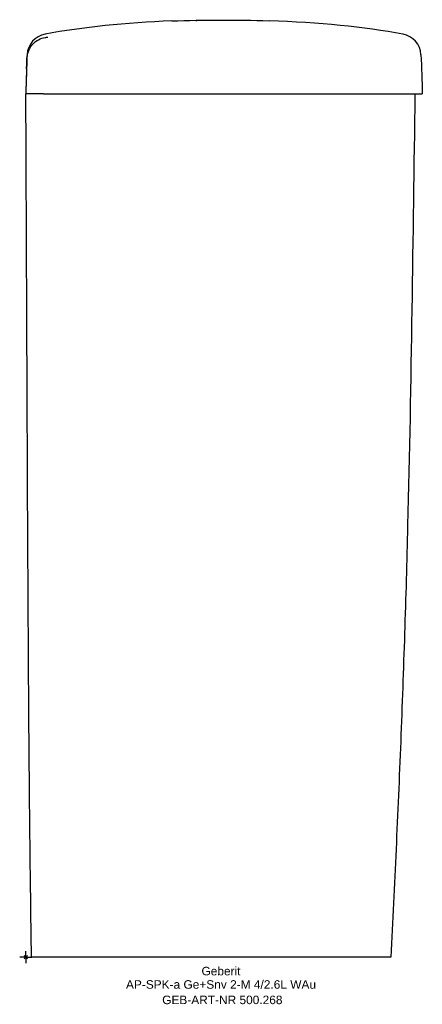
# Model space of a CAD drawing. Header units: millimetres. Extents: x -2 to 163, y -19 to 386.
import ezdxf
from ezdxf.enums import TextEntityAlignment as Align

# ---------------------------------------------------------------- set-up
doc = ezdxf.new("R2010")
doc.units = ezdxf.units.MM
doc.layers.get('0').update_dxf_attribs({"linetype": 'CONTINUOUS'})
for name, color, linetype, lineweight in [('Arbeitspunkt(DIN)', 7, 'CONTINUOUS', 25), ('GEB-ART-NR', 1, 'CONTINUOUS', 18), ('GEB-BEZUG', 2, 'CONTINUOUS', 25), ('GEB-TEXT', 5, 'CONTINUOUS', 18)]:
    doc.layers.add(name, color=color, linetype=linetype, lineweight=lineweight)
doc.layers.add('GEB-KONTUR-A', color=5, linetype='CONTINUOUS')
doc.styles.get("Standard").update_dxf_attribs({"font": 'arial.ttf'})

# ---------------------------------------------------------------- blocks, each defined once
blk = doc.blocks.new('Einfügepunkt')
at = {"layer": 'GEB-BEZUG'}
for p, q in [((-0.71, -0.71), (0.71, 0.71)), ((-0.71, 0.71), (0.71, -0.71))]:
    blk.add_line(p, q, dxfattribs=at)

msp = doc.modelspace()

# ---------------------------------------------------------------- linework, layer by layer
at = {"layer": 'Arbeitspunkt(DIN)', "ltscale": 25}
for q in [(-2.5, 0), (0, 2.5), (0, -2.5), (2.5, 0)]:
    msp.add_line((0, 0), q, dxfattribs=at)
at = {"layer": 'GEB-KONTUR-A', "ltscale": 25}
for p, q in [((0.06, 355), (0.06, 355)), ((55, 355), (163, 355))]:
    msp.add_line(p, q, dxfattribs=at)
for centre, start, end in [((9.55, 370.72), 100.4462, 177.4932), ((153.45, 370.71), 2.5065, 79.6305)]:
    msp.add_arc(centre, 9, start, end, dxfattribs=at)
for centre, major_axis, ratio, start_param, end_param in [((449.33, 122.55), (528.75, -203.69), 0.314126, 2.511, 2.668143), ((-1154.81, -260.66), (1388.26, 594.4), 0.182294, 0.268286, 0.370536), ((41.12, 364.76), (-6.6, -174.6), 0.233437, 4.692913, 4.714764)]:
    msp.add_ellipse(centre, major_axis=major_axis, ratio=ratio, start_param=start_param, end_param=end_param, dxfattribs=at)
for points in [[(60, 385), (73.33, 385.51), (86.67, 385.5), (100, 385.04)], [(0.55, 370.33), (0.55, 370.34), (0.55, 370.34), (0.55, 370.34)], [(162.44, 371.1), (162.67, 365.74), (162.86, 360.37), (163, 355)], [(0.32, 365.34), (0.19, 361.9), (0.09, 358.45), (0, 355)]]:
    msp.add_open_spline(points, degree=3, dxfattribs=at)
for points, knots in [([(69.84, 385.24), (69.84, 385.24), (69.85, 385.24), (69.9, 385.24), (69.94, 385.25), (70.06, 385.25), (70.16, 385.25), (70.44, 385.25), (70.64, 385.26), (71.26, 385.27), (71.71, 385.27), (73.08, 385.3), (74.06, 385.31), (75.99, 385.33), (76.94, 385.34), (78.63, 385.35), (79.38, 385.35), (80.97, 385.35), (81.83, 385.34), (83.54, 385.33), (84.4, 385.33), (85.86, 385.31), (86.49, 385.31), (87.41, 385.29), (87.74, 385.29), (88.17, 385.28), (88.31, 385.28), (88.44, 385.28), (88.47, 385.28), (88.48, 385.28), (88.48, 385.28), (88.48, 385.28)], [1.96367, 1.96367, 1.96367, 1.96367, 1.988291, 1.988291, 2.025431, 2.025431, 2.080064, 2.080064, 2.171441, 2.171441, 2.341052, 2.341052, 2.68046, 2.68046, 2.981428, 2.981428, 3.20171, 3.20171, 3.460582, 3.460582, 3.745202, 3.745202, 3.97132, 3.97132, 4.110263, 4.110263, 4.190254, 4.190254, 4.234256, 4.234256, 4.240192, 4.240192, 4.240192, 4.240192]), ([(0.54, 370.34), (0.66, 371.32), (0.93, 372.28), (1.75, 374.04), (2.31, 374.86), (3.63, 376.25), (4.41, 376.84), (6.09, 377.74), (7.02, 378.05), (8.12, 378.23), (8.31, 378.26), (8.59, 378.28), (8.69, 378.29), (8.86, 378.3), (8.95, 378.31), (9.02, 378.31)], [0, 0, 0, 0, 0.293854, 0.293854, 0.582253, 0.582253, 0.869871, 0.869871, 1.153991, 1.153991, 1.213326, 1.213326, 1.244772, 1.244772, 1.277726, 1.277726, 1.277726, 1.277726]), ([(0.5, 369.71), (0.39, 367.2), (0.3, 364.69), (0.21, 362.19), (0.13, 359.79), (0.06, 357.4), (0, 355)], [0.000001, 0.000001, 0.000001, 0.000001, 0.5108855, 0.5108855, 0.5108855, 0.9983061, 0.9983061, 0.9983061, 0.9983061]), ([(0.32, 365.33), (0.33, 365.59), (0.34, 365.82), (0.38, 366.89), (0.4, 367.42), (0.45, 368.74), (0.45, 368.75), (0.51, 370.32)], [0.494846, 0.494846, 0.494846, 0.494846, 0.784546, 0.784546, 1.993646, 1.993646, 4.325241, 4.325241, 4.325241, 4.325241]), ([(0.49, 369.71), (0.49, 369.71), (0.49, 369.71), (0.5, 369.71), (0.5, 369.71), (0.5, 369.71)], [0, 0, 0, 0, 0.499735, 0.499735, 1, 1, 1, 1]), ([(0.56, 371.11), (0.56, 371.11), (0.56, 371.08), (0.55, 371.02), (0.55, 371.02), (0.55, 371.02), (0.55, 371.02), (0.55, 371.02), (0.55, 371.01), (0.55, 371.01), (0.55, 371.01), (0.55, 371.01), (0.55, 371.01), (0.55, 371.01), (0.55, 371), (0.55, 371), (0.55, 370.99), (0.55, 370.98), (0.55, 370.97), (0.55, 370.96), (0.55, 370.96), (0.55, 370.95), (0.55, 370.93), (0.54, 370.92), (0.54, 370.9), (0.54, 370.87), (0.54, 370.85), (0.54, 370.82), (0.54, 370.8), (0.53, 370.77), (0.53, 370.76), (0.53, 370.75), (0.53, 370.74), (0.53, 370.74), (0.53, 370.69), (0.53, 370.63), (0.52, 370.53), (0.52, 370.51), (0.52, 370.48), (0.52, 370.46), (0.52, 370.45), (0.52, 370.45), (0.52, 370.45), (0.52, 370.41), (0.51, 370.36), (0.51, 370.32)], [0, 0, 0, 0, 0.2458852, 0.2458852, 0.2458852, 0.2519169, 0.2519169, 0.2519169, 0.2589843, 0.2589843, 0.2589843, 0.265625, 0.265625, 0.265625, 0.28125, 0.28125, 0.28125, 0.3125, 0.3125, 0.3125, 0.3386964, 0.3386964, 0.3386964, 0.375, 0.375, 0.375, 0.4375, 0.4375, 0.4375, 0.4866594, 0.4866594, 0.4866594, 0.5, 0.5, 0.5, 0.625, 0.625, 0.625, 0.661525, 0.661525, 0.661525, 0.6637667, 0.6637667, 0.6637667, 0.7315655, 0.7315655, 0.7315655, 0.7315655]), ([(7.34, 355), (6.35, 355), (5.38, 355), (3.6, 355), (2.8, 355), (1.46, 355), (0.93, 355), (0.19, 355), (0, 355), (0, 355)], [0.00001, 0.00001, 0.00001, 0.00001, 0.296231, 0.296231, 0.584326, 0.584326, 0.8724, 0.8724, 1.168684, 1.168684, 1.168684, 1.168684]), ([(0, 355), (0, 355), (0, 355), (0.01, 355), (0.01, 355), (0.02, 355), (0.02, 355)], [0, 0, 0, 0, 0.1408462, 0.1408462, 0.1408462, 0.2824077, 0.2824077, 0.2824077, 0.2824077]), ([(2.37, 0), (1.86, 33.28), (1.52, 66.57), (0.63, 184.87), (0.5, 269.93), (0.02, 355)], [0, 0, 0, 0, 10.000263, 10.000263, 35.527436, 35.527436, 35.527436, 35.527436]), ([(0.06, 355), (0.06, 355), (0.05, 355), (0.05, 355), (0.05, 355), (0.05, 355), (0.05, 355)], [0, 0, 0, 0, 0.3330975, 0.3330975, 0.3330975, 0.3989429, 0.3989429, 0.3989429, 0.3989429]), ([(7.34, 355), (20.01, 355), (32.68, 355), (45.4, 355), (48.6, 355), (51.8, 355), (55, 355)], [-4.767131, -4.767131, -4.767131, -4.767131, -0.960294, -0.960294, -0.960294, -0.00126, -0.00126, -0.00126, -0.00126]), ([(159.96, 355), (159.55, 325.41), (158.77, 266.22), (157.45, 192.23), (155.76, 133.06), (154.17, 88.69), (152.25, 44.34), (150.77, 14.78), (150, 0)], [0, 0, 0, 0, 0.25, 0.5, 0.625, 0.75, 0.875, 1, 1, 1, 1]), ([(9.07, 0), (8.82, 0), (8.57, 0), (8.32, 0), (8.07, 0), (7.82, 0), (7.58, 0), (7.53, 0), (7.49, 0), (7.44, 0), (7, 0), (6.58, 0), (6.17, 0), (6.09, 0), (6, 0), (5.92, 0), (5.57, 0), (5.23, 0), (4.92, 0), (4.53, 0), (4.18, 0), (3.87, 0), (3.3, 0), (2.88, 0), (2.63, 0), (2.61, 0), (2.58, 0), (2.56, 0), (2.45, 0), (2.39, 0), (2.37, 0), (2.37, 0), (2.37, 0), (2.37, 0)], [0, 0, 0, 0, 0.075447, 0.075447, 0.075447, 0.150773, 0.150773, 0.150773, 0.16505, 0.16505, 0.16505, 0.301292, 0.301292, 0.301292, 0.329755, 0.329755, 0.329755, 0.451374, 0.451374, 0.451374, 0.601552, 0.601552, 0.601552, 0.872971, 0.872971, 0.872971, 0.901439, 0.901439, 0.901439, 1.037868, 1.037868, 1.037868, 1.065724, 1.065724, 1.065724, 1.065724]), ([(55, 0), (47.04, 0), (39.38, 0), (32.03, 0), (24.01, 0), (16.36, 0), (9.07, 0)], [0, 0, 0, 0, 0.4781921, 0.4781921, 0.4781921, 1, 1, 1, 1]), ([(150, 0), (150, 0), (149.62, 0), (148.88, 0), (148.22, 0), (147.27, 0), (146.03, 0), (145.85, 0), (145.68, 0), (145.48, 0), (144.03, 0), (142.24, 0), (140.12, 0), (139.98, 0), (139.84, 0), (139.69, 0), (138.47, 0), (137.16, 0), (135.75, 0), (135.05, 0), (134.32, 0), (133.57, 0), (133.18, 0), (132.79, 0), (132.39, 0), (132.1, 0), (131.81, 0), (131.51, 0), (131.42, 0), (131.33, 0), (131.24, 0), (129.55, 0), (127.76, 0), (125.89, 0), (124.04, 0), (122.11, 0), (120.09, 0), (119.96, 0), (119.86, 0), (119.7, 0), (117.35, 0), (114.95, 0), (112.52, 0), (111.18, 0), (109.83, 0), (108.46, 0), (107.74, 0), (107.02, 0), (106.29, 0), (105.79, 0), (105.29, 0), (104.78, 0), (104.56, 0), (104.34, 0), (104.11, 0), (104.08, 0), (104.05, 0), (104.02, 0), (102.41, 0), (100.78, 0), (99.13, 0), (98.25, 0), (97.36, 0), (96.46, 0), (95.96, 0), (95.46, 0), (94.95, 0), (94.59, 0), (94.25, 0), (93.87, 0), (93.83, 0), (93.79, 0), (93.76, 0), (91.84, 0), (89.88, 0), (87.87, 0), (86.85, 0), (85.81, 0), (84.76, 0), (83.96, 0), (83.16, 0), (82.34, 0), (82.06, 0), (81.8, 0), (81.55, 0), (80.58, 0), (79.55, 0), (78.47, 0), (77.92, 0), (77.36, 0), (76.79, 0), (76.44, 0), (76.07, 0), (75.7, 0), (75.48, 0), (75.22, 0), (75.02, 0), (75.01, 0), (74.99, 0), (74.97, 0), (74.01, 0), (72.97, 0), (71.86, 0), (71.31, 0), (70.74, 0), (70.15, 0), (69.85, 0), (69.55, 0), (69.25, 0), (69.07, 0), (68.89, 0), (68.7, 0), (68.59, 0), (68.43, 0), (68.34, 0), (68.34, 0), (68.33, 0), (68.33, 0), (66.56, 0), (64.34, 0), (61.66, 0), (60.62, 0), (59.51, 0), (58.33, 0), (57.28, 0), (56.17, 0), (55, 0)], [0, 0, 0, 0, 0.1242038, 0.1242038, 0.1242038, 0.234375, 0.234375, 0.234375, 0.25, 0.25, 0.25, 0.3671875, 0.3671875, 0.3671875, 0.375, 0.375, 0.375, 0.4375, 0.4375, 0.4375, 0.46875, 0.46875, 0.46875, 0.4847701, 0.4847701, 0.4847701, 0.4965084, 0.4965084, 0.4965084, 0.5, 0.5, 0.5, 0.5610014, 0.5610014, 0.5610014, 0.6210937, 0.6210937, 0.6210937, 0.625, 0.625, 0.625, 0.6833587, 0.6833587, 0.6833587, 0.7154901, 0.7154901, 0.7154901, 0.7324303, 0.7324303, 0.7324303, 0.7440958, 0.7440958, 0.7440958, 0.7493706, 0.7493706, 0.7493706, 0.75, 0.75, 0.75, 0.7800914, 0.7800914, 0.7800914, 0.7962957, 0.7962957, 0.7962957, 0.8053454, 0.8053454, 0.8053454, 0.8118973, 0.8118973, 0.8118973, 0.8125, 0.8125, 0.8125, 0.8433168, 0.8433168, 0.8433168, 0.859101, 0.859101, 0.859101, 0.8710296, 0.8710296, 0.8710296, 0.875, 0.875, 0.875, 0.890501, 0.890501, 0.890501, 0.8982515, 0.8982515, 0.8982515, 0.9030894, 0.9030894, 0.9030894, 0.9060021, 0.9060021, 0.9060021, 0.90625, 0.90625, 0.90625, 0.921875, 0.921875, 0.921875, 0.9296875, 0.9296875, 0.9296875, 0.9335937, 0.9335937, 0.9335937, 0.9359178, 0.9359178, 0.9359178, 0.9373907, 0.9373907, 0.9373907, 0.9375, 0.9375, 0.9375, 0.9735023, 0.9735023, 0.9735023, 0.9874907, 0.9874907, 0.9874907, 1, 1, 1, 1])]:
    msp.add_open_spline(points, degree=3, knots=knots, dxfattribs=at)

# ---------------------------------------------------------------- block references
at = {"ltscale": 25}
msp.add_blockref('Einfügepunkt', (0, 0), dxfattribs=at)

# ---------------------------------------------------------------- texts
at = {"layer": 'GEB-ART-NR'}
msp.add_text('GEB-ART-NR 500.268', height=3.5, dxfattribs=at).set_placement((80.8, -19.34), align=Align.CENTER)
at = {"layer": 'GEB-TEXT'}
for s, p in [('Geberit', (80.25, -7.5)), ('AP-SPK-a Ge+Snv 2-M 4/2.6L WAu', (80.25, -13))]:
    msp.add_text(s, height=3.5, dxfattribs=at).set_placement(p, align=Align.CENTER)

doc.saveas('drawing.dxf')
